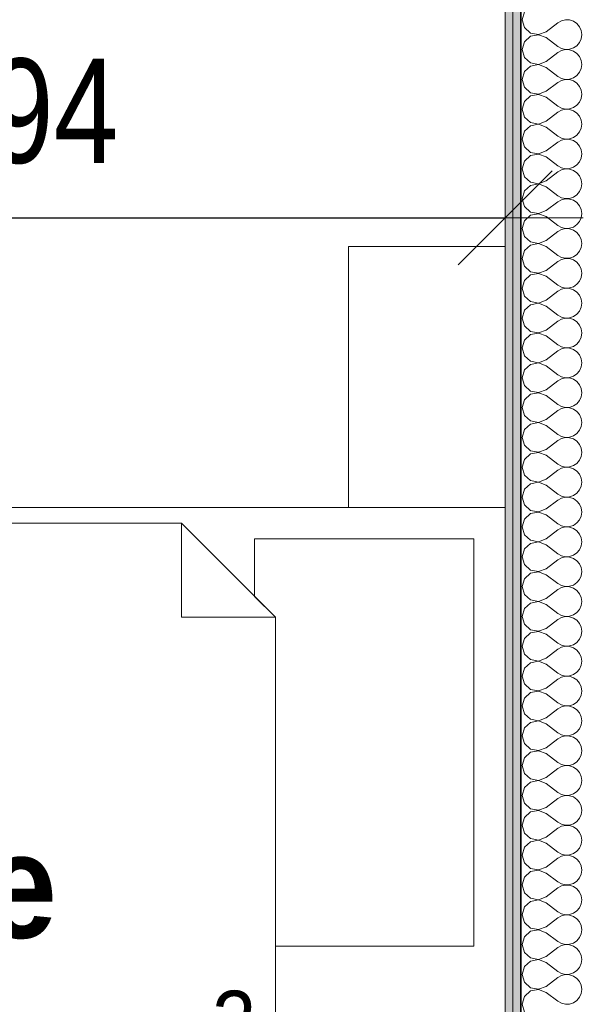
# Model space of a CAD drawing. Header units: centimetres. Extents: x -7.1 to 26.5, y -14.7 to 18.1.
# Tile 72 of 186: x 15 to 16.1, y -2.1 to -0.2. Entities that reach past the tile are written whole.
import ezdxf

# ---------------------------------------------------------------- set-up
doc = ezdxf.new("R2010")
doc.units = ezdxf.units.CM
doc.header["$LTSCALE"] = 10
doc.header["$PDMODE"] = 65
doc.linetypes.add('AUSGEZOGEN', pattern=[0])
for name, color, linetype in [('XR$1$015 Murs intérieurs', 7, 'Continuous'), ('XR$1$015 Murs intérieurs – Lignes de séparation des couches', 7, 'Continuous'), ('XR$1$065 Mobilier installé', 7, 'Continuous'), ('XR$1$080 Définition des locaux – Contour', 7, 'Continuous'), ('XR$2$080 Définition des locaux – Texte', 7, 'Continuous'), ('XR$2$105 Cotations100', 7, 'Continuous'), ('XR$3$015 Murs intérieurs – Hachures des composants', 7, 'Continuous')]:
    doc.layers.add(name, color=color, linetype=linetype)
doc.styles.add('ARIAL', font='arial.ttf')
doc.dimstyles.new('DIMSTYLE_3', dxfattribs={"dimtxt": 0.2, "dimasz": 0.3, "dimexe": 0, "dimexo": 0, "dimgap": 0.1, "dimtad": 2, "dimrnd": 0.005, "dimzin": 4, "dimdsep": 46, "dimtxsty": 'ARIAL', "dimblk1": 'ALL_ML_STRICH', "dimblk2": 'ALL_ML_STRICH', "dimsah": 1, "dimcen": 0, "dimclrd": 7, "dimclre": 7, "dimclrt": 7, "dimadec": 0, "dimazin": 0, "dimtfac": 1, "dimtdec": 0, "dimtix": 1, "dimtmove": 2, "dimatfit": 3, "dimfxl": 0, "dimtzin": 0, "dimlwd": 0, "dimlwe": 18, "dimarcsym": 0})

# ---------------------------------------------------------------- blocks, each defined once
blk = doc.blocks.new('ALL_ML_STRICH')
at = {"color": 0, "linetype": 'ByBlock', "lineweight": -2}
for p, q in [((0, -0.5), (0, 0.5)), ((-0.3, -0.3), (0.3, 0.3)), ((-1, 0), (0.5, 0))]:
    blk.add_line(p, q, dxfattribs=at)
blk = doc.blocks.new('*D212')
at = {"layer": 'DEFPOINTS', "color": 7, "linetype": 'AUSGEZOGEN', "lineweight": 18, "transparency": 16777216}
for p in [(15.9718, -0.1778), (14.0318, -0.5792), (14.0318, -0.7062)]:
    blk.add_point(p, dxfattribs=at)
at = {"layer": 'XR$2$105 Cotations100', "color": 7, "linetype": 'AUSGEZOGEN', "lineweight": -2, "transparency": 16777216}
for p, q in [((14.0318, -0.5792), (14.0318, -0.5792)), ((14.0318, -0.5792), (15.9718, -0.5792)), ((15.9718, -0.5792), (15.9718, -0.5792))]:
    blk.add_line(p, q, dxfattribs=at)
at = {"layer": 'XR$2$105 Cotations100', "color": 7, "linetype": 'AUSGEZOGEN', "lineweight": 18, "transparency": 16777216, "xscale": 0.3, "yscale": 0.3, "zscale": 0.3, "rotation": 180}
blk.add_blockref('ALL_ML_STRICH', (14.0318, -0.5792), dxfattribs=at)
at = {"layer": 'XR$2$105 Cotations100', "color": 7, "linetype": 'AUSGEZOGEN', "lineweight": 18, "transparency": 16777216, "xscale": 0.3, "yscale": 0.3, "zscale": 0.3}
blk.add_blockref('ALL_ML_STRICH', (15.9718, -0.5792), dxfattribs=at)
at = {"layer": 'XR$2$105 Cotations100', "color": 7, "linetype": 'AUSGEZOGEN', "lineweight": 18, "transparency": 16777216, "insert": (15.0137, -0.3758), "char_height": 0.2, "width": 0.64, "attachment_point": 5, "style": 'ARIAL'}
blk.add_mtext('\\W0.80;\\A1;{\\A1;{1.94\\H0.132000;\\S^ ;}}', dxfattribs=at)
blk = doc.blocks.new('COMPLEXOBJECT_250')
at = {"layer": 'XR$3$015 Murs intérieurs – Hachures des composants', "color": 8, "linetype": 'AUSGEZOGEN', "lineweight": 13, "transparency": 33554687}
for p, q in [((16.0089, -0.185), (16.0046, -0.2)), ((16.0046, -0.2), (16.0089, -0.215)), ((16.0503, -0.2229), (16.0732, -0.2057)), ((16.0801, -0.2019), (16.0732, -0.2057)), ((16.0878, -0.2001), (16.0801, -0.2019)), ((16.0956, -0.2005), (16.0878, -0.2001)), ((16.1031, -0.203), (16.0956, -0.2005)), ((16.1096, -0.2075), (16.1031, -0.203)), ((16.0089, -0.215), (16.0204, -0.2256)), ((16.0204, -0.2256), (16.0358, -0.2285)), ((16.0358, -0.2285), (16.0503, -0.2229)), ((16.1146, -0.2136), (16.1096, -0.2075)), ((16.1178, -0.2208), (16.1146, -0.2136)), ((16.1189, -0.2286), (16.1178, -0.2208)), ((16.0089, -0.2421), (16.0046, -0.2571)), ((16.0204, -0.2316), (16.0089, -0.2421)), ((16.0358, -0.2287), (16.0204, -0.2316)), ((16.0503, -0.2343), (16.0358, -0.2287)), ((16.0503, -0.2343), (16.0732, -0.2514)), ((16.1096, -0.2497), (16.1146, -0.2436)), ((16.1146, -0.2436), (16.1178, -0.2364)), ((16.1178, -0.2364), (16.1189, -0.2286)), ((16.0046, -0.2571), (16.0089, -0.2722)), ((16.0503, -0.28), (16.0732, -0.2629)), ((16.0732, -0.2514), (16.0801, -0.2552)), ((16.0801, -0.259), (16.0732, -0.2629)), ((16.0801, -0.2552), (16.0878, -0.257)), ((16.0878, -0.2573), (16.0801, -0.259)), ((16.0878, -0.257), (16.0956, -0.2566)), ((16.0956, -0.2576), (16.0878, -0.2573)), ((16.0956, -0.2566), (16.1031, -0.2541)), ((16.1031, -0.2602), (16.0956, -0.2576)), ((16.1031, -0.2541), (16.1096, -0.2497)), ((16.1096, -0.2646), (16.1031, -0.2602)), ((16.0089, -0.2722), (16.0204, -0.2827)), ((16.0204, -0.2827), (16.0358, -0.2856)), ((16.0358, -0.2856), (16.0503, -0.28)), ((16.1146, -0.2707), (16.1096, -0.2646)), ((16.1178, -0.2779), (16.1146, -0.2707)), ((16.1189, -0.2857), (16.1178, -0.2779)), ((16.0089, -0.2993), (16.0046, -0.3143)), ((16.0204, -0.2887), (16.0089, -0.2993)), ((16.0358, -0.2858), (16.0204, -0.2887)), ((16.0503, -0.2914), (16.0358, -0.2858)), ((16.0503, -0.2914), (16.0732, -0.3086)), ((16.1096, -0.3068), (16.1146, -0.3007)), ((16.1146, -0.3007), (16.1178, -0.2935)), ((16.1178, -0.2935), (16.1189, -0.2857)), ((16.0046, -0.3143), (16.0089, -0.3293)), ((16.0503, -0.3371), (16.0732, -0.32)), ((16.0732, -0.3086), (16.0801, -0.3124)), ((16.0801, -0.3162), (16.0732, -0.32)), ((16.0801, -0.3124), (16.0878, -0.3142)), ((16.0878, -0.3144), (16.0801, -0.3162)), ((16.0878, -0.3142), (16.0956, -0.3138)), ((16.0956, -0.3148), (16.0878, -0.3144)), ((16.0956, -0.3138), (16.1031, -0.3113)), ((16.1031, -0.3173), (16.0956, -0.3148)), ((16.1031, -0.3113), (16.1096, -0.3068)), ((16.1096, -0.3218), (16.1031, -0.3173)), ((16.0089, -0.3293), (16.0204, -0.3398)), ((16.0358, -0.3427), (16.0503, -0.3371)), ((16.1146, -0.3278), (16.1096, -0.3218)), ((16.1178, -0.335), (16.1146, -0.3278)), ((16.1189, -0.3429), (16.1178, -0.335)), ((16.0089, -0.3564), (16.0046, -0.3714)), ((16.0204, -0.3459), (16.0089, -0.3564)), ((16.0204, -0.3398), (16.0358, -0.3427)), ((16.0358, -0.343), (16.0204, -0.3459)), ((16.0503, -0.3486), (16.0358, -0.343)), ((16.0503, -0.3486), (16.0732, -0.3657)), ((16.1096, -0.3639), (16.1146, -0.3579)), ((16.1146, -0.3579), (16.1178, -0.3507)), ((16.1178, -0.3507), (16.1189, -0.3429)), ((16.0046, -0.3714), (16.0089, -0.3864)), ((16.0503, -0.3943), (16.0732, -0.3771)), ((16.0732, -0.3657), (16.0801, -0.3695)), ((16.0801, -0.3733), (16.0732, -0.3771)), ((16.0801, -0.3695), (16.0878, -0.3713)), ((16.0878, -0.3715), (16.0801, -0.3733)), ((16.0878, -0.3713), (16.0956, -0.3709)), ((16.0956, -0.3719), (16.0878, -0.3715)), ((16.0956, -0.3709), (16.1031, -0.3684)), ((16.1031, -0.3744), (16.0956, -0.3719)), ((16.1031, -0.3684), (16.1096, -0.3639)), ((16.1096, -0.3789), (16.1031, -0.3744)), ((16.0089, -0.3864), (16.0204, -0.397)), ((16.0358, -0.3999), (16.0503, -0.3943)), ((16.1146, -0.385), (16.1096, -0.3789)), ((16.1178, -0.3922), (16.1146, -0.385)), ((16.1189, -0.4), (16.1178, -0.3922)), ((16.0089, -0.4136), (16.0046, -0.4286)), ((16.0204, -0.403), (16.0089, -0.4136)), ((16.0204, -0.397), (16.0358, -0.3999)), ((16.0358, -0.4001), (16.0204, -0.403)), ((16.0503, -0.4057), (16.0358, -0.4001)), ((16.0503, -0.4057), (16.0732, -0.4229)), ((16.1146, -0.415), (16.1178, -0.4078)), ((16.1178, -0.4078), (16.1189, -0.4)), ((16.0046, -0.4286), (16.0089, -0.4436)), ((16.0732, -0.4229), (16.0801, -0.4267)), ((16.0801, -0.4305), (16.0732, -0.4343)), ((16.0801, -0.4267), (16.0878, -0.4285)), ((16.0878, -0.4287), (16.0801, -0.4305)), ((16.0878, -0.4285), (16.0956, -0.4281)), ((16.0956, -0.4291), (16.0878, -0.4287)), ((16.0956, -0.4281), (16.1031, -0.4256)), ((16.1031, -0.4316), (16.0956, -0.4291)), ((16.1031, -0.4256), (16.1096, -0.4211)), ((16.1096, -0.4361), (16.1031, -0.4316)), ((16.1096, -0.4211), (16.1146, -0.415)), ((16.0089, -0.4436), (16.0204, -0.4541)), ((16.0358, -0.457), (16.0503, -0.4514)), ((16.0503, -0.4514), (16.0732, -0.4343)), ((16.1146, -0.4421), (16.1096, -0.4361)), ((16.1178, -0.4493), (16.1146, -0.4421)), ((16.1189, -0.4571), (16.1178, -0.4493)), ((16.0089, -0.4707), (16.0046, -0.4857)), ((16.0204, -0.4602), (16.0089, -0.4707)), ((16.0204, -0.4541), (16.0358, -0.457)), ((16.0358, -0.4573), (16.0204, -0.4602)), ((16.0503, -0.4629), (16.0358, -0.4573)), ((16.0503, -0.4629), (16.0732, -0.48)), ((16.1146, -0.4722), (16.1178, -0.465)), ((16.1178, -0.465), (16.1189, -0.4571)), ((16.0046, -0.4857), (16.0089, -0.5007)), ((16.0732, -0.48), (16.0801, -0.4838)), ((16.0801, -0.4876), (16.0732, -0.4914)), ((16.0801, -0.4838), (16.0878, -0.4856)), ((16.0878, -0.4858), (16.0801, -0.4876)), ((16.0878, -0.4856), (16.0956, -0.4852)), ((16.0956, -0.4862), (16.0878, -0.4858)), ((16.0956, -0.4852), (16.1031, -0.4827)), ((16.1031, -0.4887), (16.0956, -0.4862)), ((16.1031, -0.4827), (16.1096, -0.4782)), ((16.1096, -0.4932), (16.1031, -0.4887)), ((16.1096, -0.4782), (16.1146, -0.4722)), ((16.0089, -0.5007), (16.0204, -0.5113)), ((16.0358, -0.5142), (16.0503, -0.5086)), ((16.0503, -0.5086), (16.0732, -0.4914)), ((16.1146, -0.4993), (16.1096, -0.4932)), ((16.1178, -0.5065), (16.1146, -0.4993)), ((16.1189, -0.5143), (16.1178, -0.5065)), ((16.0089, -0.5278), (16.0046, -0.5429)), ((16.0204, -0.5173), (16.0089, -0.5278)), ((16.0204, -0.5113), (16.0358, -0.5142)), ((16.0358, -0.5144), (16.0204, -0.5173)), ((16.0503, -0.52), (16.0358, -0.5144)), ((16.0503, -0.52), (16.0732, -0.5371)), ((16.1146, -0.5293), (16.1178, -0.5221)), ((16.1178, -0.5221), (16.1189, -0.5143)), ((16.0046, -0.5429), (16.0089, -0.5579)), ((16.0732, -0.5371), (16.0801, -0.541)), ((16.0801, -0.5448), (16.0732, -0.5486)), ((16.0801, -0.541), (16.0878, -0.5427)), ((16.0878, -0.543), (16.0801, -0.5448)), ((16.0878, -0.5427), (16.0956, -0.5424)), ((16.0956, -0.5434), (16.0878, -0.543)), ((16.0956, -0.5424), (16.1031, -0.5398)), ((16.1031, -0.5459), (16.0956, -0.5434)), ((16.1031, -0.5398), (16.1096, -0.5354)), ((16.1096, -0.5503), (16.1031, -0.5459)), ((16.1096, -0.5354), (16.1146, -0.5293)), ((16.0089, -0.5579), (16.0204, -0.5684)), ((16.0358, -0.5713), (16.0503, -0.5657)), ((16.0503, -0.5657), (16.0732, -0.5486)), ((16.1146, -0.5564), (16.1096, -0.5503)), ((16.1178, -0.5636), (16.1146, -0.5564)), ((16.1189, -0.5714), (16.1178, -0.5636)), ((16.0204, -0.5744), (16.0089, -0.585)), ((16.0204, -0.5684), (16.0358, -0.5713)), ((16.0358, -0.5715), (16.0204, -0.5744)), ((16.0503, -0.5771), (16.0358, -0.5715)), ((16.0503, -0.5771), (16.0732, -0.5943)), ((16.1146, -0.5864), (16.1178, -0.5792)), ((16.1178, -0.5792), (16.1189, -0.5714)), ((16.0089, -0.585), (16.0046, -0.6)), ((16.0046, -0.6), (16.0089, -0.615)), ((16.0732, -0.5943), (16.0801, -0.5981)), ((16.0801, -0.6019), (16.0732, -0.6057)), ((16.0801, -0.5981), (16.0878, -0.5999)), ((16.0878, -0.6001), (16.0801, -0.6019)), ((16.0878, -0.5999), (16.0956, -0.5995)), ((16.0956, -0.6005), (16.0878, -0.6001)), ((16.0956, -0.5995), (16.1031, -0.597)), ((16.1031, -0.603), (16.0956, -0.6005)), ((16.1031, -0.597), (16.1096, -0.5925)), ((16.1096, -0.6075), (16.1031, -0.603)), ((16.1096, -0.5925), (16.1146, -0.5864)), ((16.0089, -0.615), (16.0204, -0.6256)), ((16.0503, -0.6229), (16.0732, -0.6057)), ((16.1146, -0.6136), (16.1096, -0.6075)), ((16.1178, -0.6208), (16.1146, -0.6136)), ((16.1189, -0.6286), (16.1178, -0.6208)), ((16.0204, -0.6316), (16.0089, -0.6421)), ((16.0204, -0.6256), (16.0358, -0.6285)), ((16.0358, -0.6287), (16.0204, -0.6316)), ((16.0358, -0.6285), (16.0503, -0.6229)), ((16.0503, -0.6343), (16.0358, -0.6287)), ((16.0503, -0.6343), (16.0732, -0.6514)), ((16.1146, -0.6436), (16.1178, -0.6364)), ((16.1178, -0.6364), (16.1189, -0.6286)), ((16.0089, -0.6421), (16.0046, -0.6571)), ((16.0046, -0.6571), (16.0089, -0.6722)), ((16.0732, -0.6514), (16.0801, -0.6552)), ((16.0801, -0.659), (16.0732, -0.6629)), ((16.0801, -0.6552), (16.0878, -0.657)), ((16.0878, -0.6573), (16.0801, -0.659)), ((16.0878, -0.657), (16.0956, -0.6566)), ((16.0956, -0.6576), (16.0878, -0.6573)), ((16.0956, -0.6566), (16.1031, -0.6541)), ((16.1031, -0.6602), (16.0956, -0.6576)), ((16.1031, -0.6541), (16.1096, -0.6497)), ((16.1096, -0.6497), (16.1146, -0.6436)), ((16.0089, -0.6722), (16.0204, -0.6827)), ((16.0503, -0.68), (16.0732, -0.6629)), ((16.1096, -0.6646), (16.1031, -0.6602)), ((16.1146, -0.6707), (16.1096, -0.6646)), ((16.1178, -0.6779), (16.1146, -0.6707)), ((16.1189, -0.6857), (16.1178, -0.6779)), ((16.0204, -0.6887), (16.0089, -0.6993)), ((16.0204, -0.6827), (16.0358, -0.6856)), ((16.0358, -0.6858), (16.0204, -0.6887)), ((16.0358, -0.6856), (16.0503, -0.68)), ((16.0503, -0.6914), (16.0358, -0.6858)), ((16.0503, -0.6914), (16.0732, -0.7086)), ((16.1146, -0.7007), (16.1178, -0.6935)), ((16.1178, -0.6935), (16.1189, -0.6857)), ((16.0089, -0.6993), (16.0046, -0.7143)), ((16.0046, -0.7143), (16.0089, -0.7293)), ((16.0732, -0.7086), (16.0801, -0.7124)), ((16.0801, -0.7162), (16.0732, -0.72)), ((16.0801, -0.7124), (16.0878, -0.7142)), ((16.0878, -0.7144), (16.0801, -0.7162)), ((16.0878, -0.7142), (16.0956, -0.7138)), ((16.0956, -0.7148), (16.0878, -0.7144)), ((16.0956, -0.7138), (16.1031, -0.7113)), ((16.1031, -0.7173), (16.0956, -0.7148)), ((16.1031, -0.7113), (16.1096, -0.7068)), ((16.1096, -0.7068), (16.1146, -0.7007)), ((16.0089, -0.7293), (16.0204, -0.7398)), ((16.0503, -0.7371), (16.0732, -0.72)), ((16.1096, -0.7218), (16.1031, -0.7173)), ((16.1146, -0.7278), (16.1096, -0.7218)), ((16.1178, -0.735), (16.1146, -0.7278)), ((16.1189, -0.7429), (16.1178, -0.735)), ((16.0204, -0.7459), (16.0089, -0.7564)), ((16.0204, -0.7398), (16.0358, -0.7427)), ((16.0358, -0.743), (16.0204, -0.7459)), ((16.0358, -0.7427), (16.0503, -0.7371)), ((16.0503, -0.7486), (16.0358, -0.743)), ((16.0503, -0.7486), (16.0732, -0.7657)), ((16.1146, -0.7579), (16.1178, -0.7507)), ((16.1178, -0.7507), (16.1189, -0.7429)), ((16.0089, -0.7564), (16.0046, -0.7714)), ((16.0046, -0.7714), (16.0089, -0.7864)), ((16.0732, -0.7657), (16.0801, -0.7695)), ((16.0801, -0.7695), (16.0878, -0.7713)), ((16.0878, -0.7715), (16.0801, -0.7733)), ((16.0878, -0.7713), (16.0956, -0.7709)), ((16.0956, -0.7719), (16.0878, -0.7715)), ((16.0956, -0.7709), (16.1031, -0.7684)), ((16.1031, -0.7744), (16.0956, -0.7719)), ((16.1031, -0.7684), (16.1096, -0.7639)), ((16.1096, -0.7639), (16.1146, -0.7579)), ((16.0089, -0.7864), (16.0204, -0.797)), ((16.0503, -0.7943), (16.0732, -0.7771)), ((16.0801, -0.7733), (16.0732, -0.7771)), ((16.1096, -0.7789), (16.1031, -0.7744)), ((16.1146, -0.785), (16.1096, -0.7789)), ((16.1178, -0.7922), (16.1146, -0.785)), ((16.0204, -0.803), (16.0089, -0.8136)), ((16.0204, -0.797), (16.0358, -0.7999)), ((16.0358, -0.8001), (16.0204, -0.803)), ((16.0358, -0.7999), (16.0503, -0.7943)), ((16.0503, -0.8057), (16.0358, -0.8001)), ((16.0503, -0.8057), (16.0732, -0.8229)), ((16.1146, -0.815), (16.1178, -0.8078)), ((16.1189, -0.8), (16.1178, -0.7922)), ((16.1178, -0.8078), (16.1189, -0.8)), ((16.0089, -0.8136), (16.0046, -0.8286)), ((16.0046, -0.8286), (16.0089, -0.8436)), ((16.0732, -0.8229), (16.0801, -0.8267)), ((16.0801, -0.8267), (16.0878, -0.8285)), ((16.0878, -0.8287), (16.0801, -0.8305)), ((16.0878, -0.8285), (16.0956, -0.8281)), ((16.0956, -0.8291), (16.0878, -0.8287)), ((16.0956, -0.8281), (16.1031, -0.8256)), ((16.1031, -0.8316), (16.0956, -0.8291)), ((16.1031, -0.8256), (16.1096, -0.8211)), ((16.1096, -0.8211), (16.1146, -0.815)), ((16.0089, -0.8436), (16.0204, -0.8541)), ((16.0503, -0.8514), (16.0732, -0.8343)), ((16.0801, -0.8305), (16.0732, -0.8343)), ((16.1096, -0.8361), (16.1031, -0.8316)), ((16.1146, -0.8421), (16.1096, -0.8361)), ((16.1178, -0.8493), (16.1146, -0.8421)), ((16.0204, -0.8602), (16.0089, -0.8707)), ((16.0204, -0.8541), (16.0358, -0.857)), ((16.0358, -0.8573), (16.0204, -0.8602)), ((16.0358, -0.857), (16.0503, -0.8514)), ((16.0503, -0.8629), (16.0358, -0.8573)), ((16.0503, -0.8629), (16.0732, -0.88)), ((16.1146, -0.8722), (16.1178, -0.865)), ((16.1189, -0.8571), (16.1178, -0.8493)), ((16.1178, -0.865), (16.1189, -0.8571)), ((16.0089, -0.8707), (16.0046, -0.8857)), ((16.0046, -0.8857), (16.0089, -0.9007)), ((16.0732, -0.88), (16.0801, -0.8838)), ((16.0801, -0.8838), (16.0878, -0.8856)), ((16.0878, -0.8858), (16.0801, -0.8876)), ((16.0878, -0.8856), (16.0956, -0.8852)), ((16.0956, -0.8862), (16.0878, -0.8858)), ((16.0956, -0.8852), (16.1031, -0.8827)), ((16.1031, -0.8887), (16.0956, -0.8862)), ((16.1031, -0.8827), (16.1096, -0.8782)), ((16.1096, -0.8782), (16.1146, -0.8722)), ((16.0089, -0.9007), (16.0204, -0.9113)), ((16.0503, -0.9086), (16.0732, -0.8914)), ((16.0801, -0.8876), (16.0732, -0.8914)), ((16.1096, -0.8932), (16.1031, -0.8887)), ((16.1146, -0.8993), (16.1096, -0.8932)), ((16.1178, -0.9065), (16.1146, -0.8993)), ((16.0204, -0.9173), (16.0089, -0.9278)), ((16.0204, -0.9113), (16.0358, -0.9142)), ((16.0358, -0.9144), (16.0204, -0.9173)), ((16.0358, -0.9142), (16.0503, -0.9086)), ((16.0503, -0.92), (16.0358, -0.9144)), ((16.0503, -0.92), (16.0732, -0.9371)), ((16.1146, -0.9293), (16.1178, -0.9221)), ((16.1189, -0.9143), (16.1178, -0.9065)), ((16.1178, -0.9221), (16.1189, -0.9143)), ((16.0089, -0.9278), (16.0046, -0.9429)), ((16.0046, -0.9429), (16.0089, -0.9579)), ((16.0732, -0.9371), (16.0801, -0.941)), ((16.0801, -0.941), (16.0878, -0.9427)), ((16.0878, -0.9427), (16.0956, -0.9424)), ((16.0956, -0.9424), (16.1031, -0.9398)), ((16.1031, -0.9398), (16.1096, -0.9354)), ((16.1096, -0.9354), (16.1146, -0.9293)), ((16.0089, -0.9579), (16.0204, -0.9684)), ((16.0503, -0.9657), (16.0732, -0.9486)), ((16.0801, -0.9448), (16.0732, -0.9486)), ((16.0878, -0.943), (16.0801, -0.9448)), ((16.0956, -0.9434), (16.0878, -0.943)), ((16.1031, -0.9459), (16.0956, -0.9434)), ((16.1096, -0.9503), (16.1031, -0.9459)), ((16.1146, -0.9564), (16.1096, -0.9503)), ((16.1178, -0.9636), (16.1146, -0.9564)), ((16.0204, -0.9744), (16.0089, -0.985)), ((16.0204, -0.9684), (16.0358, -0.9713)), ((16.0358, -0.9715), (16.0204, -0.9744)), ((16.0358, -0.9713), (16.0503, -0.9657)), ((16.0503, -0.9771), (16.0358, -0.9715)), ((16.0503, -0.9771), (16.0732, -0.9943)), ((16.1146, -0.9864), (16.1178, -0.9792)), ((16.1189, -0.9714), (16.1178, -0.9636)), ((16.1178, -0.9792), (16.1189, -0.9714)), ((16.0089, -0.985), (16.0046, -1)), ((16.0732, -0.9943), (16.0801, -0.9981)), ((16.0801, -0.9981), (16.0878, -0.9999)), ((16.0956, -0.9995), (16.1031, -0.997)), ((16.1031, -0.997), (16.1096, -0.9925)), ((16.1096, -0.9925), (16.1146, -0.9864)), ((16.0046, -1), (16.0089, -1.015)), ((16.0089, -1.015), (16.0204, -1.0256)), ((16.0503, -1.0229), (16.0732, -1.0057)), ((16.0801, -1.0019), (16.0732, -1.0057)), ((16.0878, -1.0001), (16.0801, -1.0019)), ((16.0878, -0.9999), (16.0956, -0.9995)), ((16.0956, -1.0005), (16.0878, -1.0001)), ((16.1031, -1.003), (16.0956, -1.0005)), ((16.1096, -1.0075), (16.1031, -1.003)), ((16.1146, -1.0136), (16.1096, -1.0075)), ((16.1178, -1.0208), (16.1146, -1.0136)), ((16.0204, -1.0316), (16.0089, -1.0421)), ((16.0204, -1.0256), (16.0358, -1.0285)), ((16.0358, -1.0287), (16.0204, -1.0316)), ((16.0358, -1.0285), (16.0503, -1.0229)), ((16.0503, -1.0343), (16.0358, -1.0287)), ((16.0503, -1.0343), (16.0732, -1.0514)), ((16.1146, -1.0436), (16.1178, -1.0364)), ((16.1189, -1.0286), (16.1178, -1.0208)), ((16.1178, -1.0364), (16.1189, -1.0286)), ((16.0089, -1.0421), (16.0046, -1.0571)), ((16.0732, -1.0514), (16.0801, -1.0552)), ((16.0801, -1.0552), (16.0878, -1.057)), ((16.0956, -1.0566), (16.1031, -1.0541)), ((16.1031, -1.0541), (16.1096, -1.0497)), ((16.1096, -1.0497), (16.1146, -1.0436)), ((16.0046, -1.0571), (16.0089, -1.0722)), ((16.0089, -1.0722), (16.0204, -1.0827)), ((16.0503, -1.08), (16.0732, -1.0629)), ((16.0801, -1.059), (16.0732, -1.0629)), ((16.0878, -1.0573), (16.0801, -1.059)), ((16.0878, -1.057), (16.0956, -1.0566)), ((16.0956, -1.0576), (16.0878, -1.0573)), ((16.1031, -1.0602), (16.0956, -1.0576)), ((16.1096, -1.0646), (16.1031, -1.0602)), ((16.1146, -1.0707), (16.1096, -1.0646)), ((16.1178, -1.0779), (16.1146, -1.0707)), ((16.0204, -1.0887), (16.0089, -1.0993)), ((16.0204, -1.0827), (16.0358, -1.0856)), ((16.0358, -1.0858), (16.0204, -1.0887)), ((16.0358, -1.0856), (16.0503, -1.08)), ((16.0503, -1.0914), (16.0358, -1.0858)), ((16.0503, -1.0914), (16.0732, -1.1086)), ((16.1146, -1.1007), (16.1178, -1.0935)), ((16.1189, -1.0857), (16.1178, -1.0779)), ((16.1178, -1.0935), (16.1189, -1.0857)), ((16.0089, -1.0993), (16.0046, -1.1143)), ((16.0732, -1.1086), (16.0801, -1.1124)), ((16.0801, -1.1124), (16.0878, -1.1142)), ((16.0956, -1.1138), (16.1031, -1.1113)), ((16.1031, -1.1113), (16.1096, -1.1068)), ((16.1096, -1.1068), (16.1146, -1.1007)), ((16.0046, -1.1143), (16.0089, -1.1293)), ((16.0089, -1.1293), (16.0204, -1.1398)), ((16.0503, -1.1371), (16.0732, -1.12)), ((16.0801, -1.1162), (16.0732, -1.12)), ((16.0878, -1.1144), (16.0801, -1.1162)), ((16.0878, -1.1142), (16.0956, -1.1138)), ((16.0956, -1.1148), (16.0878, -1.1144)), ((16.1031, -1.1173), (16.0956, -1.1148)), ((16.1096, -1.1218), (16.1031, -1.1173)), ((16.1146, -1.1278), (16.1096, -1.1218)), ((16.1178, -1.135), (16.1146, -1.1278)), ((16.0204, -1.1459), (16.0089, -1.1564)), ((16.0204, -1.1398), (16.0358, -1.1427)), ((16.0358, -1.143), (16.0204, -1.1459)), ((16.0358, -1.1427), (16.0503, -1.1371)), ((16.0503, -1.1486), (16.0358, -1.143)), ((16.0503, -1.1486), (16.0732, -1.1657)), ((16.1189, -1.1429), (16.1178, -1.135)), ((16.1178, -1.1507), (16.1189, -1.1429)), ((16.0089, -1.1564), (16.0046, -1.1714)), ((16.0732, -1.1657), (16.0801, -1.1695)), ((16.0956, -1.1709), (16.1031, -1.1684)), ((16.1031, -1.1684), (16.1096, -1.1639)), ((16.1096, -1.1639), (16.1146, -1.1579)), ((16.1146, -1.1579), (16.1178, -1.1507)), ((16.0046, -1.1714), (16.0089, -1.1864)), ((16.0089, -1.1864), (16.0204, -1.197)), ((16.0503, -1.1943), (16.0732, -1.1771)), ((16.0801, -1.1733), (16.0732, -1.1771)), ((16.0801, -1.1695), (16.0878, -1.1713)), ((16.0878, -1.1715), (16.0801, -1.1733)), ((16.0878, -1.1713), (16.0956, -1.1709)), ((16.0956, -1.1719), (16.0878, -1.1715)), ((16.1031, -1.1744), (16.0956, -1.1719)), ((16.1096, -1.1789), (16.1031, -1.1744)), ((16.1146, -1.185), (16.1096, -1.1789)), ((16.1178, -1.1922), (16.1146, -1.185)), ((16.0204, -1.203), (16.0089, -1.2136)), ((16.0204, -1.197), (16.0358, -1.1999)), ((16.0358, -1.2001), (16.0204, -1.203)), ((16.0358, -1.1999), (16.0503, -1.1943)), ((16.0503, -1.2057), (16.0358, -1.2001)), ((16.0503, -1.2057), (16.0732, -1.2229)), ((16.1189, -1.2), (16.1178, -1.1922)), ((16.1178, -1.2078), (16.1189, -1.2)), ((16.0089, -1.2136), (16.0046, -1.2286)), ((16.0732, -1.2229), (16.0801, -1.2267)), ((16.0956, -1.2281), (16.1031, -1.2256)), ((16.1031, -1.2256), (16.1096, -1.2211)), ((16.1096, -1.2211), (16.1146, -1.215)), ((16.1146, -1.215), (16.1178, -1.2078)), ((16.0046, -1.2286), (16.0089, -1.2436)), ((16.0089, -1.2436), (16.0204, -1.2541)), ((16.0503, -1.2514), (16.0732, -1.2343)), ((16.0801, -1.2305), (16.0732, -1.2343)), ((16.0801, -1.2267), (16.0878, -1.2285)), ((16.0878, -1.2287), (16.0801, -1.2305)), ((16.0878, -1.2285), (16.0956, -1.2281)), ((16.0956, -1.2291), (16.0878, -1.2287)), ((16.1031, -1.2316), (16.0956, -1.2291)), ((16.1096, -1.2361), (16.1031, -1.2316)), ((16.1146, -1.2421), (16.1096, -1.2361)), ((16.1178, -1.2493), (16.1146, -1.2421)), ((16.0204, -1.2602), (16.0089, -1.2707)), ((16.0204, -1.2541), (16.0358, -1.257)), ((16.0358, -1.2573), (16.0204, -1.2602)), ((16.0358, -1.257), (16.0503, -1.2514)), ((16.0503, -1.2629), (16.0358, -1.2573)), ((16.0503, -1.2629), (16.0732, -1.28)), ((16.1189, -1.2571), (16.1178, -1.2493)), ((16.1178, -1.265), (16.1189, -1.2571)), ((16.0089, -1.2707), (16.0046, -1.2857)), ((16.0732, -1.28), (16.0801, -1.2838)), ((16.1031, -1.2827), (16.1096, -1.2782)), ((16.1096, -1.2782), (16.1146, -1.2722)), ((16.1146, -1.2722), (16.1178, -1.265)), ((16.0046, -1.2857), (16.0089, -1.3007)), ((16.0089, -1.3007), (16.0204, -1.3113)), ((16.0503, -1.3086), (16.0732, -1.2914)), ((16.0801, -1.2876), (16.0732, -1.2914)), ((16.0801, -1.2838), (16.0878, -1.2856)), ((16.0878, -1.2858), (16.0801, -1.2876)), ((16.0878, -1.2856), (16.0956, -1.2852)), ((16.0956, -1.2862), (16.0878, -1.2858)), ((16.0956, -1.2852), (16.1031, -1.2827)), ((16.1031, -1.2887), (16.0956, -1.2862)), ((16.1096, -1.2932), (16.1031, -1.2887)), ((16.1146, -1.2993), (16.1096, -1.2932)), ((16.1178, -1.3065), (16.1146, -1.2993)), ((16.0204, -1.3173), (16.0089, -1.3278)), ((16.0204, -1.3113), (16.0358, -1.3142)), ((16.0358, -1.3144), (16.0204, -1.3173)), ((16.0358, -1.3142), (16.0503, -1.3086)), ((16.0503, -1.32), (16.0358, -1.3144)), ((16.0503, -1.32), (16.0732, -1.3371)), ((16.1189, -1.3143), (16.1178, -1.3065)), ((16.1178, -1.3221), (16.1189, -1.3143)), ((16.0089, -1.3278), (16.0046, -1.3429)), ((16.0732, -1.3371), (16.0801, -1.341)), ((16.1031, -1.3398), (16.1096, -1.3354)), ((16.1096, -1.3354), (16.1146, -1.3293)), ((16.1146, -1.3293), (16.1178, -1.3221)), ((16.0046, -1.3429), (16.0089, -1.3579)), ((16.0503, -1.3657), (16.0732, -1.3486)), ((16.0801, -1.3448), (16.0732, -1.3486)), ((16.0801, -1.341), (16.0878, -1.3427)), ((16.0878, -1.343), (16.0801, -1.3448)), ((16.0878, -1.3427), (16.0956, -1.3424)), ((16.0956, -1.3434), (16.0878, -1.343)), ((16.0956, -1.3424), (16.1031, -1.3398)), ((16.1031, -1.3459), (16.0956, -1.3434)), ((16.1096, -1.3503), (16.1031, -1.3459)), ((16.1146, -1.3564), (16.1096, -1.3503)), ((16.1178, -1.3636), (16.1146, -1.3564)), ((16.0089, -1.3579), (16.0204, -1.3684)), ((16.0204, -1.3744), (16.0089, -1.385)), ((16.0204, -1.3684), (16.0358, -1.3713)), ((16.0358, -1.3715), (16.0204, -1.3744)), ((16.0358, -1.3713), (16.0503, -1.3657)), ((16.0503, -1.3771), (16.0358, -1.3715)), ((16.1189, -1.3714), (16.1178, -1.3636)), ((16.1178, -1.3792), (16.1189, -1.3714)), ((16.0089, -1.385), (16.0046, -1.4)), ((16.0503, -1.3771), (16.0732, -1.3943)), ((16.0732, -1.3943), (16.0801, -1.3981)), ((16.1031, -1.397), (16.1096, -1.3925)), ((16.1096, -1.3925), (16.1146, -1.3864)), ((16.1146, -1.3864), (16.1178, -1.3792)), ((16.0046, -1.4), (16.0089, -1.415)), ((16.0503, -1.4229), (16.0732, -1.4057)), ((16.0801, -1.4019), (16.0732, -1.4057)), ((16.0801, -1.3981), (16.0878, -1.3999)), ((16.0878, -1.4001), (16.0801, -1.4019)), ((16.0878, -1.3999), (16.0956, -1.3995)), ((16.0956, -1.4005), (16.0878, -1.4001)), ((16.0956, -1.3995), (16.1031, -1.397)), ((16.1031, -1.403), (16.0956, -1.4005)), ((16.1096, -1.4075), (16.1031, -1.403)), ((16.1146, -1.4136), (16.1096, -1.4075)), ((16.1178, -1.4208), (16.1146, -1.4136)), ((16.0089, -1.415), (16.0204, -1.4256)), ((16.0204, -1.4316), (16.0089, -1.4421)), ((16.0204, -1.4256), (16.0358, -1.4285)), ((16.0358, -1.4287), (16.0204, -1.4316)), ((16.0358, -1.4285), (16.0503, -1.4229)), ((16.0503, -1.4343), (16.0358, -1.4287)), ((16.1189, -1.4286), (16.1178, -1.4208)), ((16.1178, -1.4364), (16.1189, -1.4286)), ((16.0089, -1.4421), (16.0046, -1.4571)), ((16.0503, -1.4343), (16.0732, -1.4514)), ((16.0732, -1.4514), (16.0801, -1.4552)), ((16.1031, -1.4541), (16.1096, -1.4497)), ((16.1096, -1.4497), (16.1146, -1.4436)), ((16.1146, -1.4436), (16.1178, -1.4364)), ((16.0046, -1.4571), (16.0089, -1.4722)), ((16.0503, -1.48), (16.0732, -1.4629)), ((16.0801, -1.459), (16.0732, -1.4629)), ((16.0801, -1.4552), (16.0878, -1.457)), ((16.0878, -1.4573), (16.0801, -1.459)), ((16.0878, -1.457), (16.0956, -1.4566)), ((16.0956, -1.4576), (16.0878, -1.4573)), ((16.0956, -1.4566), (16.1031, -1.4541)), ((16.1031, -1.4602), (16.0956, -1.4576)), ((16.1096, -1.4646), (16.1031, -1.4602)), ((16.1146, -1.4707), (16.1096, -1.4646)), ((16.1178, -1.4779), (16.1146, -1.4707)), ((16.0089, -1.4722), (16.0204, -1.4827)), ((16.0204, -1.4887), (16.0089, -1.4993)), ((16.0204, -1.4827), (16.0358, -1.4856)), ((16.0358, -1.4858), (16.0204, -1.4887)), ((16.0358, -1.4856), (16.0503, -1.48)), ((16.0503, -1.4914), (16.0358, -1.4858)), ((16.1189, -1.4857), (16.1178, -1.4779)), ((16.1178, -1.4935), (16.1189, -1.4857)), ((16.0089, -1.4993), (16.0046, -1.5143)), ((16.0503, -1.4914), (16.0732, -1.5086)), ((16.0732, -1.5086), (16.0801, -1.5124)), ((16.1031, -1.5113), (16.1096, -1.5068)), ((16.1096, -1.5068), (16.1146, -1.5007)), ((16.1146, -1.5007), (16.1178, -1.4935)), ((16.0046, -1.5143), (16.0089, -1.5293)), ((16.0503, -1.5371), (16.0732, -1.52)), ((16.0801, -1.5162), (16.0732, -1.52)), ((16.0801, -1.5124), (16.0878, -1.5142)), ((16.0878, -1.5144), (16.0801, -1.5162)), ((16.0878, -1.5142), (16.0956, -1.5138)), ((16.0956, -1.5148), (16.0878, -1.5144)), ((16.0956, -1.5138), (16.1031, -1.5113)), ((16.1031, -1.5173), (16.0956, -1.5148)), ((16.1096, -1.5218), (16.1031, -1.5173)), ((16.1146, -1.5278), (16.1096, -1.5218)), ((16.0089, -1.5293), (16.0204, -1.5398)), ((16.0204, -1.5459), (16.0089, -1.5564)), ((16.0204, -1.5398), (16.0358, -1.5427)), ((16.0358, -1.543), (16.0204, -1.5459)), ((16.0358, -1.5427), (16.0503, -1.5371)), ((16.0503, -1.5486), (16.0358, -1.543)), ((16.1178, -1.535), (16.1146, -1.5278)), ((16.1189, -1.5429), (16.1178, -1.535)), ((16.1178, -1.5507), (16.1189, -1.5429)), ((16.0089, -1.5564), (16.0046, -1.5714)), ((16.0503, -1.5486), (16.0732, -1.5657)), ((16.1031, -1.5684), (16.1096, -1.5639)), ((16.1096, -1.5639), (16.1146, -1.5579)), ((16.1146, -1.5579), (16.1178, -1.5507)), ((16.0046, -1.5714), (16.0089, -1.5864)), ((16.0503, -1.5943), (16.0732, -1.5771)), ((16.0732, -1.5657), (16.0801, -1.5695)), ((16.0801, -1.5733), (16.0732, -1.5771)), ((16.0801, -1.5695), (16.0878, -1.5713)), ((16.0878, -1.5715), (16.0801, -1.5733)), ((16.0878, -1.5713), (16.0956, -1.5709)), ((16.0956, -1.5719), (16.0878, -1.5715)), ((16.0956, -1.5709), (16.1031, -1.5684)), ((16.1031, -1.5744), (16.0956, -1.5719)), ((16.1096, -1.5789), (16.1031, -1.5744)), ((16.1146, -1.585), (16.1096, -1.5789)), ((16.0089, -1.5864), (16.0204, -1.597)), ((16.0204, -1.597), (16.0358, -1.5999)), ((16.0358, -1.6001), (16.0204, -1.603)), ((16.0358, -1.5999), (16.0503, -1.5943)), ((16.0503, -1.6057), (16.0358, -1.6001)), ((16.1178, -1.5922), (16.1146, -1.585)), ((16.1189, -1.6), (16.1178, -1.5922)), ((16.1178, -1.6078), (16.1189, -1.6)), ((16.0089, -1.6136), (16.0046, -1.6286)), ((16.0204, -1.603), (16.0089, -1.6136)), ((16.0503, -1.6057), (16.0732, -1.6229)), ((16.1031, -1.6256), (16.1096, -1.6211)), ((16.1096, -1.6211), (16.1146, -1.615)), ((16.1146, -1.615), (16.1178, -1.6078)), ((16.0046, -1.6286), (16.0089, -1.6436)), ((16.0503, -1.6514), (16.0732, -1.6343)), ((16.0732, -1.6229), (16.0801, -1.6267)), ((16.0801, -1.6305), (16.0732, -1.6343)), ((16.0801, -1.6267), (16.0878, -1.6285)), ((16.0878, -1.6287), (16.0801, -1.6305)), ((16.0878, -1.6285), (16.0956, -1.6281)), ((16.0956, -1.6291), (16.0878, -1.6287)), ((16.0956, -1.6281), (16.1031, -1.6256)), ((16.1031, -1.6316), (16.0956, -1.6291)), ((16.1096, -1.6361), (16.1031, -1.6316)), ((16.1146, -1.6421), (16.1096, -1.6361)), ((16.0089, -1.6436), (16.0204, -1.6541)), ((16.0204, -1.6541), (16.0358, -1.657)), ((16.0358, -1.6573), (16.0204, -1.6602)), ((16.0358, -1.657), (16.0503, -1.6514)), ((16.0503, -1.6629), (16.0358, -1.6573)), ((16.1178, -1.6493), (16.1146, -1.6421)), ((16.1189, -1.6571), (16.1178, -1.6493)), ((16.1178, -1.665), (16.1189, -1.6571)), ((16.0089, -1.6707), (16.0046, -1.6857)), ((16.0204, -1.6602), (16.0089, -1.6707)), ((16.0503, -1.6629), (16.0732, -1.68)), ((16.1031, -1.6827), (16.1096, -1.6782)), ((16.1096, -1.6782), (16.1146, -1.6722)), ((16.1146, -1.6722), (16.1178, -1.665)), ((16.0046, -1.6857), (16.0089, -1.7007)), ((16.0503, -1.7086), (16.0732, -1.6914)), ((16.0732, -1.68), (16.0801, -1.6838)), ((16.0801, -1.6876), (16.0732, -1.6914)), ((16.0801, -1.6838), (16.0878, -1.6856)), ((16.0878, -1.6858), (16.0801, -1.6876)), ((16.0878, -1.6856), (16.0956, -1.6852)), ((16.0956, -1.6862), (16.0878, -1.6858)), ((16.0956, -1.6852), (16.1031, -1.6827)), ((16.1031, -1.6887), (16.0956, -1.6862)), ((16.1096, -1.6932), (16.1031, -1.6887)), ((16.1146, -1.6993), (16.1096, -1.6932)), ((16.0089, -1.7007), (16.0204, -1.7113)), ((16.0204, -1.7113), (16.0358, -1.7142)), ((16.0358, -1.7144), (16.0204, -1.7173)), ((16.0358, -1.7142), (16.0503, -1.7086)), ((16.0503, -1.72), (16.0358, -1.7144)), ((16.1178, -1.7065), (16.1146, -1.6993)), ((16.1189, -1.7143), (16.1178, -1.7065)), ((16.1178, -1.7221), (16.1189, -1.7143)), ((16.0089, -1.7278), (16.0046, -1.7429)), ((16.0204, -1.7173), (16.0089, -1.7278)), ((16.0503, -1.72), (16.0732, -1.7371)), ((16.1096, -1.7354), (16.1146, -1.7293)), ((16.1146, -1.7293), (16.1178, -1.7221)), ((16.0046, -1.7429), (16.0089, -1.7579)), ((16.0503, -1.7657), (16.0732, -1.7486)), ((16.0732, -1.7371), (16.0801, -1.741)), ((16.0801, -1.7448), (16.0732, -1.7486)), ((16.0801, -1.741), (16.0878, -1.7427)), ((16.0878, -1.743), (16.0801, -1.7448)), ((16.0878, -1.7427), (16.0956, -1.7424)), ((16.0956, -1.7434), (16.0878, -1.743)), ((16.0956, -1.7424), (16.1031, -1.7398)), ((16.1031, -1.7459), (16.0956, -1.7434)), ((16.1031, -1.7398), (16.1096, -1.7354)), ((16.1096, -1.7503), (16.1031, -1.7459)), ((16.1146, -1.7564), (16.1096, -1.7503)), ((16.0089, -1.7579), (16.0204, -1.7684)), ((16.0204, -1.7684), (16.0358, -1.7713)), ((16.0358, -1.7715), (16.0204, -1.7744)), ((16.0358, -1.7713), (16.0503, -1.7657)), ((16.0503, -1.7771), (16.0358, -1.7715)), ((16.1178, -1.7636), (16.1146, -1.7564)), ((16.1189, -1.7714), (16.1178, -1.7636)), ((16.1178, -1.7792), (16.1189, -1.7714)), ((16.0089, -1.785), (16.0046, -1.8)), ((16.0204, -1.7744), (16.0089, -1.785)), ((16.0503, -1.7771), (16.0732, -1.7943)), ((16.1096, -1.7925), (16.1146, -1.7864)), ((16.1146, -1.7864), (16.1178, -1.7792)), ((16.0046, -1.8), (16.0089, -1.815)), ((16.0503, -1.8229), (16.0732, -1.8057)), ((16.0732, -1.7943), (16.0801, -1.7981)), ((16.0801, -1.8019), (16.0732, -1.8057)), ((16.0801, -1.7981), (16.0878, -1.7999)), ((16.0878, -1.8001), (16.0801, -1.8019)), ((16.0878, -1.7999), (16.0956, -1.7995)), ((16.0956, -1.8005), (16.0878, -1.8001)), ((16.0956, -1.7995), (16.1031, -1.797)), ((16.1031, -1.803), (16.0956, -1.8005)), ((16.1031, -1.797), (16.1096, -1.7925)), ((16.1096, -1.8075), (16.1031, -1.803)), ((16.1146, -1.8136), (16.1096, -1.8075)), ((16.0089, -1.815), (16.0204, -1.8256)), ((16.0204, -1.8256), (16.0358, -1.8285)), ((16.0358, -1.8287), (16.0204, -1.8316)), ((16.0358, -1.8285), (16.0503, -1.8229)), ((16.0503, -1.8343), (16.0358, -1.8287)), ((16.1178, -1.8208), (16.1146, -1.8136)), ((16.1189, -1.8286), (16.1178, -1.8208)), ((16.1178, -1.8364), (16.1189, -1.8286)), ((16.0089, -1.8421), (16.0046, -1.8571)), ((16.0204, -1.8316), (16.0089, -1.8421)), ((16.0503, -1.8343), (16.0732, -1.8514)), ((16.1096, -1.8497), (16.1146, -1.8436)), ((16.1146, -1.8436), (16.1178, -1.8364)), ((16.0046, -1.8571), (16.0089, -1.8722)), ((16.0503, -1.88), (16.0732, -1.8629)), ((16.0732, -1.8514), (16.0801, -1.8552)), ((16.0801, -1.859), (16.0732, -1.8629)), ((16.0801, -1.8552), (16.0878, -1.857)), ((16.0878, -1.8573), (16.0801, -1.859)), ((16.0878, -1.857), (16.0956, -1.8566)), ((16.0956, -1.8576), (16.0878, -1.8573)), ((16.0956, -1.8566), (16.1031, -1.8541)), ((16.1031, -1.8602), (16.0956, -1.8576)), ((16.1031, -1.8541), (16.1096, -1.8497)), ((16.1096, -1.8646), (16.1031, -1.8602)), ((16.1146, -1.8707), (16.1096, -1.8646)), ((16.0089, -1.8722), (16.0204, -1.8827)), ((16.0204, -1.8827), (16.0358, -1.8856)), ((16.0358, -1.8856), (16.0503, -1.88)), ((16.1178, -1.8779), (16.1146, -1.8707)), ((16.1189, -1.8857), (16.1178, -1.8779)), ((16.1178, -1.8935), (16.1189, -1.8857)), ((16.0089, -1.8993), (16.0046, -1.9143)), ((16.0204, -1.8887), (16.0089, -1.8993)), ((16.0358, -1.8858), (16.0204, -1.8887)), ((16.0503, -1.8914), (16.0358, -1.8858)), ((16.0503, -1.8914), (16.0732, -1.9086)), ((16.1096, -1.9068), (16.1146, -1.9007)), ((16.1146, -1.9007), (16.1178, -1.8935)), ((16.0046, -1.9143), (16.0089, -1.9293)), ((16.0503, -1.9371), (16.0732, -1.92)), ((16.0732, -1.9086), (16.0801, -1.9124)), ((16.0801, -1.9162), (16.0732, -1.92)), ((16.0801, -1.9124), (16.0878, -1.9142)), ((16.0878, -1.9144), (16.0801, -1.9162)), ((16.0878, -1.9142), (16.0956, -1.9138)), ((16.0956, -1.9148), (16.0878, -1.9144)), ((16.0956, -1.9138), (16.1031, -1.9113)), ((16.1031, -1.9173), (16.0956, -1.9148)), ((16.1031, -1.9113), (16.1096, -1.9068)), ((16.1096, -1.9218), (16.1031, -1.9173)), ((16.1146, -1.9278), (16.1096, -1.9218)), ((16.0089, -1.9293), (16.0204, -1.9398)), ((16.0204, -1.9398), (16.0358, -1.9427)), ((16.0358, -1.9427), (16.0503, -1.9371)), ((16.1178, -1.935), (16.1146, -1.9278)), ((16.1189, -1.9429), (16.1178, -1.935)), ((16.0089, -1.9564), (16.0046, -1.9714)), ((16.0204, -1.9459), (16.0089, -1.9564)), ((16.0358, -1.943), (16.0204, -1.9459)), ((16.0503, -1.9486), (16.0358, -1.943)), ((16.0503, -1.9486), (16.0732, -1.9657)), ((16.1096, -1.9639), (16.1146, -1.9579)), ((16.1146, -1.9579), (16.1178, -1.9507)), ((16.1178, -1.9507), (16.1189, -1.9429)), ((16.0046, -1.9714), (16.0089, -1.9864)), ((16.0503, -1.9943), (16.0732, -1.9771)), ((16.0732, -1.9657), (16.0801, -1.9695)), ((16.0801, -1.9733), (16.0732, -1.9771)), ((16.0801, -1.9695), (16.0878, -1.9713)), ((16.0878, -1.9715), (16.0801, -1.9733)), ((16.0878, -1.9713), (16.0956, -1.9709)), ((16.0956, -1.9719), (16.0878, -1.9715)), ((16.0956, -1.9709), (16.1031, -1.9684)), ((16.1031, -1.9744), (16.0956, -1.9719)), ((16.1031, -1.9684), (16.1096, -1.9639)), ((16.1096, -1.9789), (16.1031, -1.9744)), ((16.1146, -1.985), (16.1096, -1.9789)), ((16.0089, -1.9864), (16.0204, -1.997)), ((16.0204, -1.997), (16.0358, -1.9999)), ((16.0358, -1.9999), (16.0503, -1.9943)), ((16.1178, -1.9922), (16.1146, -1.985)), ((16.1189, -2), (16.1178, -1.9922)), ((16.0089, -2.0136), (16.0046, -2.0286)), ((16.0204, -2.003), (16.0089, -2.0136)), ((16.0358, -2.0001), (16.0204, -2.003)), ((16.0503, -2.0057), (16.0358, -2.0001)), ((16.0503, -2.0057), (16.0732, -2.0229)), ((16.1096, -2.0211), (16.1146, -2.015)), ((16.1146, -2.015), (16.1178, -2.0078)), ((16.1178, -2.0078), (16.1189, -2)), ((16.0046, -2.0286), (16.0089, -2.0436)), ((16.0503, -2.0514), (16.0732, -2.0343)), ((16.0732, -2.0229), (16.0801, -2.0267)), ((16.0801, -2.0305), (16.0732, -2.0343)), ((16.0801, -2.0267), (16.0878, -2.0285)), ((16.0878, -2.0287), (16.0801, -2.0305)), ((16.0878, -2.0285), (16.0956, -2.0281)), ((16.0956, -2.0291), (16.0878, -2.0287)), ((16.0956, -2.0281), (16.1031, -2.0256)), ((16.1031, -2.0316), (16.0956, -2.0291)), ((16.1031, -2.0256), (16.1096, -2.0211)), ((16.1096, -2.0361), (16.1031, -2.0316)), ((16.1146, -2.0421), (16.1096, -2.0361)), ((16.0089, -2.0436), (16.0204, -2.0541)), ((16.0204, -2.0541), (16.0358, -2.057)), ((16.0358, -2.057), (16.0503, -2.0514)), ((16.1178, -2.0493), (16.1146, -2.0421)), ((16.1189, -2.0571), (16.1178, -2.0493)), ((16.0089, -2.0707), (16.0046, -2.0857)), ((16.0204, -2.0602), (16.0089, -2.0707)), ((16.0358, -2.0573), (16.0204, -2.0602)), ((16.0503, -2.0629), (16.0358, -2.0573)), ((16.0503, -2.0629), (16.0732, -2.08)), ((16.1096, -2.0782), (16.1146, -2.0722)), ((16.1146, -2.0722), (16.1178, -2.065)), ((16.1178, -2.065), (16.1189, -2.0571)), ((16.0046, -2.0857), (16.0089, -2.1007)), ((16.0732, -2.08), (16.0801, -2.0838)), ((16.0801, -2.0838), (16.0878, -2.0856)), ((16.0878, -2.0856), (16.0956, -2.0852)), ((16.0956, -2.0852), (16.1031, -2.0827)), ((16.1031, -2.0827), (16.1096, -2.0782))]:
    blk.add_line(p, q, dxfattribs=at)

msp = doc.modelspace()

# ---------------------------------------------------------------- hatches: boundary and pattern name
at = {"layer": 'XR$3$015 Murs intérieurs – Hachures des composants', "linetype": 'AUSGEZOGEN', "lineweight": 13, "true_color": 0x202020, "transparency": 33554687}
for points in [[(15.9868, 5.9035), (15.9868, -3.6465), (16.0018, -3.6465), (16.0018, 5.9035)], [(15.9718, 5.8885), (15.9718, -3.6465), (15.9868, -3.6465), (15.9868, 5.8885)]]:
    msp.add_hatch(color=250, dxfattribs=at).paths.add_polyline_path(points)

# ---------------------------------------------------------------- linework, layer by layer
at = {"layer": 'XR$1$015 Murs intérieurs', "color": 7, "linetype": 'AUSGEZOGEN', "lineweight": 18, "transparency": 33554687}
msp.add_line((15.9718, 5.8885), (15.9718, -3.6465), dxfattribs=at)
at = {"layer": 'XR$1$015 Murs intérieurs – Lignes de séparation des couches', "color": 7, "linetype": 'AUSGEZOGEN', "lineweight": 18, "transparency": 33554687}
msp.add_line((15.9868, 5.9035), (15.9868, -3.6465), dxfattribs=at)
at = {"layer": 'XR$1$015 Murs intérieurs – Lignes de séparation des couches', "color": 7, "linetype": 'AUSGEZOGEN', "lineweight": 35, "transparency": 33554687}
msp.add_line((16.0018, 5.9035), (16.0018, -3.6465), dxfattribs=at)
at = {"layer": 'XR$1$065 Mobilier installé', "color": 8, "linetype": 'AUSGEZOGEN', "lineweight": 13, "transparency": 33554687}
for p, q in [((15.6718, -1.1345), (15.6718, -0.6345)), ((15.6718, -0.6345), (15.9718, -0.6345)), ((15.9718, -0.6345), (15.9718, -1.1345)), ((13.9718, -1.1345), (15.9718, -1.1345)), ((15.9718, -1.1345), (15.6718, -1.1345)), ((15.9718, -1.1345), (15.9718, -2.9345)), ((14.0018, -1.1645), (15.3518, -1.1645)), ((15.3518, -1.1645), (15.5318, -1.3445)), ((15.3518, -1.1645), (15.3518, -1.3445)), ((15.5318, -1.3445), (15.3518, -1.3445)), ((15.5318, -1.3445), (15.5318, -2.0345)), ((15.5318, -2.0345), (15.5318, -2.7245))]:
    msp.add_line(p, q, dxfattribs=at)
msp.add_lwpolyline([(15.5318, -1.3445), (15.4918, -1.3045), (15.4918, -1.1945), (15.9118, -1.1945), (15.9118, -1.9745), (15.5318, -1.9745), (15.5318, -1.3445)], close=True, dxfattribs=at)
at = {"layer": 'XR$1$080 Définition des locaux – Contour', "color": 8, "linetype": 'AUSGEZOGEN', "lineweight": 13, "transparency": 33554687}
msp.add_lwpolyline([(12.9218, 0.4035), (12.9218, -3.6465), (15.9718, -3.6465), (15.9718, 0.4035), (12.9218, 0.4035)], close=True, dxfattribs=at)

# ---------------------------------------------------------------- block references
at = {"layer": 'XR$3$015 Murs intérieurs – Hachures des composants', "color": 8, "linetype": 'AUSGEZOGEN', "lineweight": 13, "transparency": 33554687}
msp.add_blockref('COMPLEXOBJECT_250', (0, 0), dxfattribs=at)

# ---------------------------------------------------------------- texts
at = {"layer": 'XR$2$080 Définition des locaux – Texte', "color": 7, "linetype": 'AUSGEZOGEN', "transparency": 33554687, "insert": (14.0124, -1.4573), "char_height": 0.2, "width": 1.558162, "attachment_point": 1, "line_spacing_factor": 0.903614, "style": 'ARIAL'}
msp.add_mtext('\\A1;{\\fArial|b1|i0|c162|p34;\\W0.90909;R.12}\\P{\\fArial|b1|i0|c162|p34;\\W0.90909;Chambre\\P\\fArial|b0|i0|c162|p34;SP: 12.35 m\\H0.6x;\\S2^ ;}', dxfattribs=at)

# ---------------------------------------------------------------- dimensions: what is measured, and where the dimension line sits
at = {"layer": 'XR$2$105 Cotations100', "color": 7, "linetype": 'AUSGEZOGEN', "lineweight": 18, "transparency": 33554687}
dim = msp.add_linear_dim(base=(15.9718, -0.5792), p1=(14.0318, -0.5792), p2=(15.9718, -0.5792), dimstyle='DIMSTYLE_3', override={"dimpost": '<>', "dimclrd": 7, "dimclre": 7, "dimclrt": 7, "dimlwd": 0, "dimlwe": 18}, dxfattribs=at)
dim.commit()
dim.dimension.update_dxf_attribs({"geometry": '*D212', "text_midpoint": (15.0137, -0.3758), "dimtype": 160})

doc.saveas('drawing.dxf')
